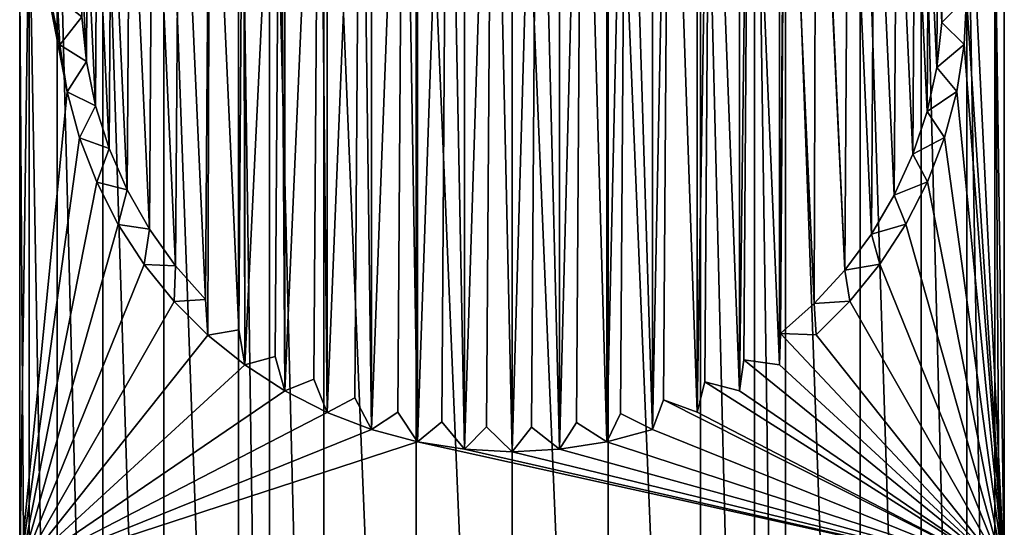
# Model space of a CAD drawing. Header units: millimetres. Extents: x 2.2 to 39.1, y 0.4 to 77.
# Tile 7 of 9: x 6.6 to 34.6, y 47.7 to 62.2. Entities that reach past the tile are written whole.
import ezdxf

# ---------------------------------------------------------------- set-up
doc = ezdxf.new("R2010")
doc.units = ezdxf.units.MM
doc.header["$LTSCALE"] = 25.4
doc.layers.get('0').update_dxf_attribs({"true_color": 0xff5454})

# ---------------------------------------------------------------- blocks, each defined once
blk = doc.blocks.new('CAMELEON-CANOPY-G-8361-8360.STL#2')
at = {"color": 18, "true_color": 0x000000}
mesh = blk.add_polyface(dxfattribs=at)
corners = [(8.417, 62.265, 71.164), (7.787, 61.467, 71.164), (7.716, 62.818, 71.164), (8.542, 60.99, 71.164), (7.999, 60.13, 71.164), (8.8, 59.735, 71.164), (8.35, 58.823, 71.164), (9.188, 58.514, 71.164), (8.835, 57.56, 71.164), (9.701, 57.34, 71.164), (9.45, 56.354, 71.164), (7.712, 68.356, 71.164), (7.787, 64.17, 71.164), (7.998, 65.506, 71.164), (9.006, 70.774, 71.164), (8.348, 66.814, 71.164), (8.832, 68.077, 71.164), (9.447, 69.283, 71.164), (9.777, 68.454, 71.164), (10.334, 56.226, 71.164), (10.188, 55.219, 71.164), (11.08, 55.184, 71.164), (11.04, 54.168, 71.164), (10.747, 72.894, 71.164), (10.183, 70.419, 71.164), (11.186, 70.591, 71.164), (11.035, 71.471, 71.164), (30.257, 54.173, 71.164), (29.3, 53.216, 71.164), (29.242, 54.107, 71.164), (12.869, 74.632, 71.164), (11.991, 72.428, 71.164), (13.008, 72.388, 71.164), (13.043, 73.28, 71.164), (15.29, 75.923, 71.164), (14.178, 74.017, 71.164), (14.049, 73.134, 71.164), (15.163, 73.767, 71.164), (15.383, 74.632, 71.164), (17.916, 76.716, 71.164), (16.647, 75.118, 71.164), (16.338, 74.28, 71.164), (17.559, 74.667, 71.164), (17.954, 75.468, 71.164), (20.646, 76.981, 71.164), (19.291, 75.68, 71.164), (18.814, 74.925, 71.164), (20.089, 75.05, 71.164), (20.642, 75.751, 71.164), (21.37, 75.042, 71.164), (21.994, 75.681, 71.164), (23.376, 76.716, 71.164), (22.644, 74.899, 71.164), (23.33, 75.47, 71.164), (23.895, 74.624, 71.164), (24.638, 75.12, 71.164), (26.002, 75.923, 71.164), (25.111, 74.22, 71.164), (25.901, 74.635, 71.164), (26.278, 73.69, 71.164), (28.422, 74.632, 71.164), (27.107, 74.021, 71.164), (27.383, 73.042, 71.164), (28.243, 73.284, 71.164), (28.415, 72.282, 71.164), (29.295, 72.433, 71.164), (30.544, 72.894, 71.164), (29.361, 71.418, 71.164), (30.252, 71.476, 71.164), (31.108, 55.225, 71.164), (30.106, 55.053, 71.164), (31.845, 56.36, 71.164), (30.866, 56.084, 71.164), (31.104, 70.425, 71.164), (30.212, 70.46, 71.164), (32.285, 70.774, 71.164), (31.841, 69.29, 71.164), (32.459, 57.566, 71.164), (31.514, 57.19, 71.164), (32.944, 58.83, 71.164), (32.044, 58.357, 71.164), (33.294, 60.137, 71.164), (32.448, 59.572, 71.164), (33.505, 61.474, 71.164), (32.723, 60.824, 71.164), (33.575, 62.826, 71.164), (32.866, 62.097, 71.164), (32.456, 68.084, 71.164), (31.591, 68.304, 71.164), (33.58, 68.356, 71.164), (32.941, 66.821, 71.164), (33.292, 65.514, 71.164), (33.504, 64.177, 71.164), (6.915, 65.731, 71.164), (6.646, 46.481, 71.164), (6.646, 63.001, 71.164), (11.997, 53.211, 71.164), (13.049, 52.359, 71.164), (14.184, 51.623, 71.164), (15.39, 51.009, 71.164), (16.654, 50.524, 71.164), (17.961, 50.174, 71.164), (34.646, 46.481, 71.164), (11.931, 54.226, 71.164), (12.877, 53.362, 71.164), (13.908, 52.602, 71.164), (15.014, 51.953, 71.164), (16.18, 51.424, 71.164), (17.396, 51.02, 71.164), (19.298, 49.963, 71.164), (18.648, 50.745, 71.164), (20.649, 49.892, 71.164), (19.921, 50.602, 71.164), (22.001, 49.963, 71.164), (21.202, 50.593, 71.164), (23.338, 50.176, 71.164), (22.478, 50.718, 71.164), (24.645, 50.526, 71.164), (23.733, 50.976, 71.164), (24.954, 51.364, 71.164), (25.908, 51.012, 71.164), (26.128, 51.877, 71.164), (27.114, 51.626, 71.164), (27.242, 52.51, 71.164), (28.249, 52.364, 71.164), (28.284, 53.256, 71.164), (34.377, 65.731, 71.164), (34.646, 63.001, 71.164), (32.874, 63.378, 71.164), (32.749, 64.654, 71.164), (32.491, 65.909, 71.164), (32.104, 67.13, 71.164), (30.958, 69.418, 71.164), (12.05, 71.537, 71.164), (10.426, 69.559, 71.164), (9.248, 67.287, 71.164), (8.844, 66.071, 71.164), (8.569, 64.82, 71.164), (8.426, 63.547, 71.164)]
mesh.append_faces([[corners[k] for k in face] for face in [(16, 17, 18), (27, 28, 29), (33, 35, 36), (38, 40, 41), (43, 45, 46), (69, 27, 70), (71, 69, 72), (68, 73, 74), (77, 71, 78), (79, 77, 80), (81, 79, 82), (83, 81, 84), (85, 83, 86), (76, 87, 88), (93, 94, 95), (96, 22, 103), (97, 96, 104), (98, 97, 105), (99, 98, 106), (100, 99, 107), (101, 100, 108), (109, 101, 110), (111, 109, 112), (113, 111, 114), (115, 113, 116), (117, 115, 118), (102, 126, 127)]], dxfattribs={"vtx0": -1, "color": 18})
mesh.append_faces([[corners[k] for k in face] for face in [(23, 17, 14), (24, 23, 25), (25, 23, 26), (30, 26, 23), (31, 30, 32), (32, 30, 33), (35, 34, 37), (37, 34, 38), (40, 39, 42), (42, 39, 43), (45, 44, 47), (47, 44, 48), (48, 44, 49), (49, 44, 50), (50, 51, 52), (52, 51, 53), (53, 51, 54), (54, 51, 55), (55, 56, 57), (57, 56, 58), (58, 56, 59), (59, 60, 61), (61, 60, 62), (62, 60, 63), (63, 60, 64), (64, 60, 65), (65, 66, 67), (67, 66, 68), (94, 101, 102)]], dxfattribs={"vtx0": -1, "vtx1": -1, "color": 18})
mesh.append_faces([[corners[k] for k in face] for face in [(11, 12, 2), (12, 11, 13), (13, 14, 15), (15, 14, 16), (16, 14, 17), (17, 23, 24), (26, 30, 31), (33, 34, 35), (38, 39, 40), (43, 44, 45), (73, 68, 66), (73, 75, 76), (87, 76, 75), (87, 89, 90), (90, 89, 91), (91, 89, 92), (92, 89, 85), (94, 93, 4), (94, 4, 6), (94, 6, 8), (94, 8, 10), (94, 10, 20), (94, 20, 22), (94, 22, 96), (94, 96, 97), (94, 97, 98), (94, 98, 99), (94, 99, 100), (94, 100, 101), (4, 93, 1), (1, 93, 2), (102, 101, 109), (102, 109, 111), (102, 111, 113), (102, 113, 115), (102, 115, 117), (102, 28, 27), (102, 27, 69), (102, 69, 71), (102, 71, 77), (102, 77, 79), (102, 79, 81), (102, 81, 83), (102, 83, 85), (102, 85, 89)]], dxfattribs={"vtx0": -1, "vtx1": -1, "vtx2": -1, "color": 18})
mesh.append_faces([[corners[k] for k in face] for face in [(13, 11, 14), (33, 30, 34), (38, 34, 39), (43, 39, 44), (50, 44, 51), (55, 51, 56), (59, 56, 60), (65, 60, 66), (73, 66, 75), (87, 75, 89), (2, 93, 11), (102, 117, 119), (102, 119, 120), (102, 120, 121), (102, 121, 122), (102, 122, 123), (102, 123, 124), (102, 124, 125), (102, 125, 28), (102, 89, 126)]], dxfattribs={"vtx0": -1, "vtx2": -1, "color": 18})
mesh.append_faces([[corners[k] for k in face] for face in [(0, 1, 2), (3, 4, 1), (5, 6, 4), (7, 8, 6), (9, 10, 8), (19, 20, 10), (21, 22, 20), (133, 26, 31), (134, 17, 24), (135, 15, 16), (136, 13, 15), (137, 12, 13), (138, 2, 12)]], dxfattribs={"vtx1": -1, "color": 18})
mesh.append_faces([[corners[k] for k in face] for face in [(85, 128, 92), (92, 129, 91), (91, 130, 90), (90, 131, 87), (76, 132, 73)]], dxfattribs={"vtx2": -1, "color": 18})
mesh = blk.add_polyface(dxfattribs=at)
corners = [(15.29, 13.039, 104.777), (13.746, 75.171, 104.777), (13.746, 13.79, 104.777), (15.29, 75.923, 104.777), (17.916, 12.246, 104.777), (17.916, 76.716, 104.777), (20.646, 11.981, 104.777), (20.646, 76.981, 104.777), (23.376, 12.246, 104.777), (23.376, 76.716, 104.777), (26.002, 13.039, 104.777), (26.002, 75.923, 104.777), (27.546, 13.79, 104.777), (27.546, 75.171, 104.777)]
mesh.append_faces([[corners[k] for k in face] for face in [(0, 1, 2), (11, 12, 13)]], dxfattribs={"vtx0": -1, "color": 18})
mesh.append_faces([[corners[k] for k in face] for face in [(1, 0, 3), (3, 4, 5), (5, 6, 7), (7, 8, 9), (9, 10, 11)]], dxfattribs={"vtx0": -1, "vtx1": -1, "color": 18})
mesh.append_faces([[corners[k] for k in face] for face in [(3, 0, 4), (5, 4, 6), (7, 6, 8), (9, 8, 10), (11, 10, 12)]], dxfattribs={"vtx0": -1, "vtx2": -1, "color": 18})
mesh = blk.add_polyface(dxfattribs=at)
corners = [(8.426, 63.547, 62.164), (8.417, 62.265, 62.164), (7.716, 62.818, 62.164), (8.569, 64.82, 62.164), (7.787, 64.17, 62.164), (8.542, 60.99, 62.164), (8.844, 66.071, 62.164), (7.998, 65.506, 62.164), (8.8, 59.735, 62.164), (9.248, 67.287, 62.164), (8.348, 66.814, 62.164), (9.188, 58.514, 62.164), (9.777, 68.454, 62.164), (8.832, 68.077, 62.164), (9.701, 57.34, 62.164), (10.426, 69.559, 62.164), (9.447, 69.283, 62.164), (10.334, 56.226, 62.164), (11.186, 70.591, 62.164), (10.183, 70.419, 62.164), (11.08, 55.184, 62.164), (29.295, 72.433, 62.164), (29.242, 54.107, 62.164), (28.415, 72.282, 62.164), (30.106, 55.053, 62.164), (30.257, 54.173, 62.164), (29.361, 71.418, 62.164), (13.008, 72.388, 62.164), (12.05, 71.537, 62.164), (11.991, 72.428, 62.164), (12.877, 53.362, 62.164), (13.049, 52.359, 62.164), (13.043, 73.28, 62.164), (14.049, 73.134, 62.164), (13.908, 52.602, 62.164), (14.184, 51.623, 62.164), (14.178, 74.017, 62.164), (15.163, 73.767, 62.164), (15.014, 51.953, 62.164), (15.39, 51.009, 62.164), (15.383, 74.632, 62.164), (16.338, 74.28, 62.164), (16.18, 51.424, 62.164), (16.654, 50.524, 62.164), (16.647, 75.118, 62.164), (17.559, 74.667, 62.164), (17.396, 51.02, 62.164), (17.961, 50.174, 62.164), (17.954, 75.468, 62.164), (18.814, 74.925, 62.164), (18.648, 50.745, 62.164), (19.298, 49.963, 62.164), (19.291, 75.68, 62.164), (20.089, 75.05, 62.164), (19.921, 50.602, 62.164), (20.649, 49.892, 62.164), (20.642, 75.751, 62.164), (21.37, 75.042, 62.164), (21.202, 50.593, 62.164), (22.001, 49.963, 62.164), (21.994, 75.681, 62.164), (22.644, 74.899, 62.164), (22.478, 50.718, 62.164), (23.338, 50.176, 62.164), (23.33, 75.47, 62.164), (23.895, 74.624, 62.164), (23.733, 50.976, 62.164), (24.645, 50.526, 62.164), (24.638, 75.12, 62.164), (25.111, 74.22, 62.164), (24.954, 51.364, 62.164), (25.908, 51.012, 62.164), (25.901, 74.635, 62.164), (26.278, 73.69, 62.164), (26.128, 51.877, 62.164), (27.114, 51.626, 62.164), (27.107, 74.021, 62.164), (27.383, 73.042, 62.164), (27.242, 52.51, 62.164), (28.249, 52.364, 62.164), (28.243, 73.284, 62.164), (28.284, 53.256, 62.164), (29.3, 53.216, 62.164), (11.035, 71.471, 62.164), (11.931, 54.226, 62.164), (11.997, 53.211, 62.164), (11.04, 54.168, 62.164), (10.188, 55.219, 62.164), (9.45, 56.354, 62.164), (8.835, 57.56, 62.164), (8.35, 58.823, 62.164), (7.999, 60.13, 62.164), (7.787, 61.467, 62.164), (30.212, 70.46, 62.164), (30.252, 71.476, 62.164), (30.958, 69.418, 62.164), (30.866, 56.084, 62.164), (31.104, 70.425, 62.164), (31.591, 68.304, 62.164), (31.514, 57.19, 62.164), (31.841, 69.29, 62.164), (32.104, 67.13, 62.164), (32.044, 58.357, 62.164), (32.456, 68.084, 62.164), (32.491, 65.909, 62.164), (32.448, 59.572, 62.164), (32.941, 66.821, 62.164), (32.749, 64.654, 62.164), (32.723, 60.824, 62.164), (33.292, 65.514, 62.164), (32.874, 63.378, 62.164), (32.866, 62.097, 62.164), (33.504, 64.177, 62.164), (33.575, 62.826, 62.164), (33.505, 61.474, 62.164), (33.294, 60.137, 62.164), (32.944, 58.83, 62.164), (32.459, 57.566, 62.164), (31.845, 56.36, 62.164), (31.108, 55.225, 62.164)]
mesh.append_faces([[corners[k] for k in face] for face in [(0, 1, 2), (3, 0, 4), (6, 3, 7), (9, 6, 10), (12, 9, 13), (15, 12, 16), (18, 15, 19), (22, 24, 25), (27, 28, 29), (81, 22, 82), (28, 18, 83), (20, 84, 86), (17, 20, 87), (14, 17, 88), (11, 14, 89), (8, 11, 90), (5, 8, 91), (1, 5, 92), (93, 26, 94), (95, 93, 97), (98, 95, 100), (101, 98, 103), (104, 101, 106), (107, 104, 109), (110, 107, 112), (108, 111, 114), (105, 108, 115), (102, 105, 116), (99, 102, 117), (96, 99, 118), (24, 96, 119)]], dxfattribs={"vtx0": -1, "color": 18})
mesh.append_faces([[corners[k] for k in face] for face in [(21, 22, 23), (30, 27, 31), (31, 33, 34), (34, 33, 35), (35, 37, 38), (38, 37, 39), (39, 41, 42), (42, 41, 43), (43, 45, 46), (46, 45, 47), (47, 49, 50), (50, 49, 51), (51, 53, 54), (54, 53, 55), (55, 57, 58), (58, 57, 59), (59, 61, 62), (62, 61, 63), (63, 65, 66), (66, 65, 67), (67, 69, 70), (70, 69, 71), (71, 73, 74), (74, 73, 75), (75, 77, 78), (78, 77, 79), (79, 23, 81), (84, 28, 85), (85, 28, 30)]], dxfattribs={"vtx0": -1, "vtx1": -1, "color": 18})
mesh.append_faces([[corners[k] for k in face] for face in [(0, 3, 5), (3, 6, 8), (6, 9, 11), (9, 12, 14), (12, 15, 17), (15, 18, 20), (22, 21, 24), (28, 27, 30), (81, 23, 22), (18, 28, 84), (84, 20, 18), (20, 17, 15), (17, 14, 12), (14, 11, 9), (11, 8, 6), (8, 5, 3), (5, 1, 0), (26, 93, 24), (93, 95, 96), (95, 98, 99), (98, 101, 102), (101, 104, 105), (104, 107, 108), (107, 110, 111), (111, 108, 107), (108, 105, 104), (105, 102, 101), (102, 99, 98), (99, 96, 95), (96, 24, 93)]], dxfattribs={"vtx0": -1, "vtx1": -1, "vtx2": -1, "color": 18})
mesh.append_faces([[corners[k] for k in face] for face in [(24, 21, 26), (31, 27, 32), (31, 32, 33), (35, 33, 36), (35, 36, 37), (39, 37, 40), (39, 40, 41), (43, 41, 44), (43, 44, 45), (47, 45, 48), (47, 48, 49), (51, 49, 52), (51, 52, 53), (55, 53, 56), (55, 56, 57), (59, 57, 60), (59, 60, 61), (63, 61, 64), (63, 64, 65), (67, 65, 68), (67, 68, 69), (71, 69, 72), (71, 72, 73), (75, 73, 76), (75, 76, 77), (79, 77, 80), (79, 80, 23)]], dxfattribs={"vtx0": -1, "vtx2": -1, "color": 18})
mesh.append_faces([[corners[k] for k in face] for face in [(113, 111, 110)]], dxfattribs={"vtx1": -1, "color": 18})
mesh = blk.add_polyface(dxfattribs=at)
corners = [(6.915, 23.23, 94.327), (6.646, 63.001, 94.327), (6.646, 25.96, 94.327), (6.915, 65.731, 94.327), (7.712, 20.605, 94.327), (7.712, 68.356, 94.327), (9.006, 18.187, 94.327), (9.006, 70.774, 94.327), (10.747, 16.068, 94.327), (10.747, 72.894, 94.327), (12.869, 14.329, 94.327), (12.869, 74.632, 94.327), (13.746, 13.79, 94.327), (13.746, 75.171, 94.327)]
mesh.append_faces([[corners[k] for k in face] for face in [(0, 1, 2), (11, 12, 13)]], dxfattribs={"vtx0": -1, "color": 18})
mesh.append_faces([[corners[k] for k in face] for face in [(1, 0, 3), (3, 4, 5), (5, 6, 7), (7, 8, 9), (9, 10, 11)]], dxfattribs={"vtx0": -1, "vtx1": -1, "color": 18})
mesh.append_faces([[corners[k] for k in face] for face in [(3, 0, 4), (5, 4, 6), (7, 6, 8), (9, 8, 10), (11, 10, 12)]], dxfattribs={"vtx0": -1, "vtx2": -1, "color": 18})
mesh = blk.add_polyface(dxfattribs=at)
corners = [(13.746, 75.171, 104.777), (13.746, 13.79, 94.327), (13.746, 13.79, 104.777), (13.746, 75.171, 94.327)]
mesh.append_faces([[corners[k] for k in face] for face in [(0, 1, 2), (1, 0, 3)]], dxfattribs={"vtx0": -1, "color": 18})
mesh = blk.add_polyface(dxfattribs=at)
corners = [(28.422, 14.329, 94.327), (27.546, 75.171, 94.327), (27.546, 13.79, 94.327), (28.422, 74.632, 94.327), (30.544, 16.068, 94.327), (30.544, 72.894, 94.327), (32.285, 18.187, 94.327), (32.285, 70.774, 94.327), (33.58, 20.605, 94.327), (33.58, 68.356, 94.327), (34.377, 23.23, 94.327), (34.377, 65.731, 94.327), (34.646, 25.96, 94.327), (34.646, 63.001, 94.327)]
mesh.append_faces([[corners[k] for k in face] for face in [(0, 1, 2), (11, 12, 13)]], dxfattribs={"vtx0": -1, "color": 18})
mesh.append_faces([[corners[k] for k in face] for face in [(1, 0, 3), (3, 4, 5), (5, 6, 7), (7, 8, 9), (9, 10, 11)]], dxfattribs={"vtx0": -1, "vtx1": -1, "color": 18})
mesh.append_faces([[corners[k] for k in face] for face in [(3, 0, 4), (5, 4, 6), (7, 6, 8), (9, 8, 10), (11, 10, 12)]], dxfattribs={"vtx0": -1, "vtx2": -1, "color": 18})
mesh = blk.add_polyface(dxfattribs=at)
corners = [(27.546, 75.171, 94.327), (27.546, 13.79, 104.777), (27.546, 13.79, 94.327), (27.546, 75.171, 104.777)]
mesh.append_faces([[corners[k] for k in face] for face in [(0, 1, 2), (1, 0, 3)]], dxfattribs={"vtx0": -1, "color": 18})
mesh = blk.add_polyface(dxfattribs=at)
corners = [(6.646, 63.001, 94.327), (6.646, 25.96, 92.399), (6.646, 25.96, 94.327), (6.646, 30.981, 92.399), (6.646, 30.981, 87.827), (6.646, 46.481, 71.164), (6.646, 44.981, 66.077), (6.646, 63.001, 71.164), (6.646, 25.96, 66.077), (6.646, 25.96, 87.827)]
mesh.append_faces([[corners[k] for k in face] for face in [(0, 1, 2), (5, 0, 7), (4, 8, 9)]], dxfattribs={"vtx0": -1, "color": 18})
mesh.append_faces([[corners[k] for k in face] for face in [(1, 0, 3), (3, 0, 4), (8, 4, 6)]], dxfattribs={"vtx0": -1, "vtx1": -1, "color": 18})
mesh.append_faces([[corners[k] for k in face] for face in [(4, 0, 5)]], dxfattribs={"vtx0": -1, "vtx1": -1, "vtx2": -1, "color": 18})
mesh.append_faces([[corners[k] for k in face] for face in [(4, 5, 6)]], dxfattribs={"vtx0": -1, "vtx2": -1, "color": 18})
mesh = blk.add_polyface(dxfattribs=at)
corners = [(34.646, 44.981, 66.077), (34.646, 25.96, 87.827), (34.646, 25.96, 66.077), (34.646, 30.981, 87.827), (34.646, 30.981, 92.399), (34.646, 25.96, 94.327), (34.646, 25.96, 92.399), (34.646, 63.001, 94.327), (34.646, 46.481, 71.164), (34.646, 63.001, 71.164)]
mesh.append_faces([[corners[k] for k in face] for face in [(0, 1, 2), (4, 5, 6), (7, 8, 9)]], dxfattribs={"vtx0": -1, "color": 18})
mesh.append_faces([[corners[k] for k in face] for face in [(1, 0, 3), (3, 0, 4), (5, 4, 7), (8, 4, 0)]], dxfattribs={"vtx0": -1, "vtx1": -1, "color": 18})
mesh.append_faces([[corners[k] for k in face] for face in [(7, 4, 8)]], dxfattribs={"vtx0": -1, "vtx1": -1, "vtx2": -1, "color": 18})
mesh = blk.add_polyface(dxfattribs=at)
corners = [(33.575, 62.826, 62.164), (32.866, 62.097, 71.164), (32.866, 62.097, 62.164), (33.575, 62.826, 71.164)]
mesh.append_faces([[corners[k] for k in face] for face in [(0, 1, 2), (1, 0, 3)]], dxfattribs={"vtx0": -1, "color": 18})
mesh = blk.add_polyface(dxfattribs=at)
corners = [(8.417, 62.265, 71.164), (7.787, 61.467, 62.164), (7.787, 61.467, 71.164), (8.417, 62.265, 62.164)]
mesh.append_faces([[corners[k] for k in face] for face in [(0, 1, 2), (1, 0, 3)]], dxfattribs={"vtx0": -1, "color": 18})
mesh = blk.add_polyface(dxfattribs=at)
corners = [(32.866, 62.097, 71.164), (33.505, 61.474, 62.164), (32.866, 62.097, 62.164), (33.505, 61.474, 71.164)]
mesh.append_faces([[corners[k] for k in face] for face in [(0, 1, 2), (1, 0, 3)]], dxfattribs={"vtx0": -1, "color": 18})
mesh = blk.add_polyface(dxfattribs=at)
corners = [(8.542, 60.99, 71.164), (7.787, 61.467, 62.164), (8.542, 60.99, 62.164), (7.787, 61.467, 71.164)]
mesh.append_faces([[corners[k] for k in face] for face in [(0, 1, 2), (1, 0, 3)]], dxfattribs={"vtx0": -1, "color": 18})
mesh = blk.add_polyface(dxfattribs=at)
corners = [(33.505, 61.474, 71.164), (32.723, 60.824, 62.164), (33.505, 61.474, 62.164), (32.723, 60.824, 71.164)]
mesh.append_faces([[corners[k] for k in face] for face in [(0, 1, 2), (1, 0, 3)]], dxfattribs={"vtx0": -1, "color": 18})
mesh = blk.add_polyface(dxfattribs=at)
corners = [(8.542, 60.99, 71.164), (7.999, 60.13, 62.164), (7.999, 60.13, 71.164), (8.542, 60.99, 62.164)]
mesh.append_faces([[corners[k] for k in face] for face in [(0, 1, 2), (1, 0, 3)]], dxfattribs={"vtx0": -1, "color": 18})
mesh = blk.add_polyface(dxfattribs=at)
corners = [(32.723, 60.824, 62.164), (33.294, 60.137, 71.164), (33.294, 60.137, 62.164), (32.723, 60.824, 71.164)]
mesh.append_faces([[corners[k] for k in face] for face in [(0, 1, 2), (1, 0, 3)]], dxfattribs={"vtx0": -1, "color": 18})
mesh = blk.add_polyface(dxfattribs=at)
corners = [(8.8, 59.735, 71.164), (7.999, 60.13, 62.164), (8.8, 59.735, 62.164), (7.999, 60.13, 71.164)]
mesh.append_faces([[corners[k] for k in face] for face in [(0, 1, 2), (1, 0, 3)]], dxfattribs={"vtx0": -1, "color": 18})
mesh = blk.add_polyface(dxfattribs=at)
corners = [(33.294, 60.137, 71.164), (32.448, 59.572, 62.164), (33.294, 60.137, 62.164), (32.448, 59.572, 71.164)]
mesh.append_faces([[corners[k] for k in face] for face in [(0, 1, 2), (1, 0, 3)]], dxfattribs={"vtx0": -1, "color": 18})
mesh = blk.add_polyface(dxfattribs=at)
corners = [(8.8, 59.735, 71.164), (8.35, 58.823, 62.164), (8.35, 58.823, 71.164), (8.8, 59.735, 62.164)]
mesh.append_faces([[corners[k] for k in face] for face in [(0, 1, 2), (1, 0, 3)]], dxfattribs={"vtx0": -1, "color": 18})
mesh = blk.add_polyface(dxfattribs=at)
corners = [(32.448, 59.572, 62.164), (32.944, 58.83, 71.164), (32.944, 58.83, 62.164), (32.448, 59.572, 71.164)]
mesh.append_faces([[corners[k] for k in face] for face in [(0, 1, 2), (1, 0, 3)]], dxfattribs={"vtx0": -1, "color": 18})
mesh = blk.add_polyface(dxfattribs=at)
corners = [(9.188, 58.514, 71.164), (8.35, 58.823, 62.164), (9.188, 58.514, 62.164), (8.35, 58.823, 71.164)]
mesh.append_faces([[corners[k] for k in face] for face in [(0, 1, 2), (1, 0, 3)]], dxfattribs={"vtx0": -1, "color": 18})
mesh = blk.add_polyface(dxfattribs=at)
corners = [(32.944, 58.83, 71.164), (32.044, 58.357, 62.164), (32.944, 58.83, 62.164), (32.044, 58.357, 71.164)]
mesh.append_faces([[corners[k] for k in face] for face in [(0, 1, 2), (1, 0, 3)]], dxfattribs={"vtx0": -1, "color": 18})
mesh = blk.add_polyface(dxfattribs=at)
corners = [(9.188, 58.514, 71.164), (8.835, 57.56, 62.164), (8.835, 57.56, 71.164), (9.188, 58.514, 62.164)]
mesh.append_faces([[corners[k] for k in face] for face in [(0, 1, 2), (1, 0, 3)]], dxfattribs={"vtx0": -1, "color": 18})
mesh = blk.add_polyface(dxfattribs=at)
corners = [(32.044, 58.357, 62.164), (32.459, 57.566, 71.164), (32.459, 57.566, 62.164), (32.044, 58.357, 71.164)]
mesh.append_faces([[corners[k] for k in face] for face in [(0, 1, 2), (1, 0, 3)]], dxfattribs={"vtx0": -1, "color": 18})
mesh = blk.add_polyface(dxfattribs=at)
corners = [(9.701, 57.34, 71.164), (8.835, 57.56, 62.164), (9.701, 57.34, 62.164), (8.835, 57.56, 71.164)]
mesh.append_faces([[corners[k] for k in face] for face in [(0, 1, 2), (1, 0, 3)]], dxfattribs={"vtx0": -1, "color": 18})
mesh = blk.add_polyface(dxfattribs=at)
corners = [(32.459, 57.566, 71.164), (31.514, 57.19, 62.164), (32.459, 57.566, 62.164), (31.514, 57.19, 71.164)]
mesh.append_faces([[corners[k] for k in face] for face in [(0, 1, 2), (1, 0, 3)]], dxfattribs={"vtx0": -1, "color": 18})
mesh = blk.add_polyface(dxfattribs=at)
corners = [(9.701, 57.34, 71.164), (9.45, 56.354, 62.164), (9.45, 56.354, 71.164), (9.701, 57.34, 62.164)]
mesh.append_faces([[corners[k] for k in face] for face in [(0, 1, 2), (1, 0, 3)]], dxfattribs={"vtx0": -1, "color": 18})
mesh = blk.add_polyface(dxfattribs=at)
corners = [(31.514, 57.19, 62.164), (31.845, 56.36, 71.164), (31.845, 56.36, 62.164), (31.514, 57.19, 71.164)]
mesh.append_faces([[corners[k] for k in face] for face in [(0, 1, 2), (1, 0, 3)]], dxfattribs={"vtx0": -1, "color": 18})
mesh = blk.add_polyface(dxfattribs=at)
corners = [(10.334, 56.226, 71.164), (9.45, 56.354, 62.164), (10.334, 56.226, 62.164), (9.45, 56.354, 71.164)]
mesh.append_faces([[corners[k] for k in face] for face in [(0, 1, 2), (1, 0, 3)]], dxfattribs={"vtx0": -1, "color": 18})
mesh = blk.add_polyface(dxfattribs=at)
corners = [(31.845, 56.36, 71.164), (30.866, 56.084, 62.164), (31.845, 56.36, 62.164), (30.866, 56.084, 71.164)]
mesh.append_faces([[corners[k] for k in face] for face in [(0, 1, 2), (1, 0, 3)]], dxfattribs={"vtx0": -1, "color": 18})
mesh = blk.add_polyface(dxfattribs=at)
corners = [(10.334, 56.226, 71.164), (10.188, 55.219, 62.164), (10.188, 55.219, 71.164), (10.334, 56.226, 62.164)]
mesh.append_faces([[corners[k] for k in face] for face in [(0, 1, 2), (1, 0, 3)]], dxfattribs={"vtx0": -1, "color": 18})
mesh = blk.add_polyface(dxfattribs=at)
corners = [(30.866, 56.084, 62.164), (31.108, 55.225, 71.164), (31.108, 55.225, 62.164), (30.866, 56.084, 71.164)]
mesh.append_faces([[corners[k] for k in face] for face in [(0, 1, 2), (1, 0, 3)]], dxfattribs={"vtx0": -1, "color": 18})
mesh = blk.add_polyface(dxfattribs=at)
corners = [(11.08, 55.184, 71.164), (10.188, 55.219, 62.164), (11.08, 55.184, 62.164), (10.188, 55.219, 71.164)]
mesh.append_faces([[corners[k] for k in face] for face in [(0, 1, 2), (1, 0, 3)]], dxfattribs={"vtx0": -1, "color": 18})
mesh = blk.add_polyface(dxfattribs=at)
corners = [(11.08, 55.184, 71.164), (11.04, 54.168, 62.164), (11.04, 54.168, 71.164), (11.08, 55.184, 62.164)]
mesh.append_faces([[corners[k] for k in face] for face in [(0, 1, 2), (1, 0, 3)]], dxfattribs={"vtx0": -1, "color": 18})
mesh = blk.add_polyface(dxfattribs=at)
corners = [(31.108, 55.225, 71.164), (30.106, 55.053, 62.164), (31.108, 55.225, 62.164), (30.106, 55.053, 71.164)]
mesh.append_faces([[corners[k] for k in face] for face in [(0, 1, 2), (1, 0, 3)]], dxfattribs={"vtx0": -1, "color": 18})
mesh = blk.add_polyface(dxfattribs=at)
corners = [(30.106, 55.053, 62.164), (30.257, 54.173, 71.164), (30.257, 54.173, 62.164), (30.106, 55.053, 71.164)]
mesh.append_faces([[corners[k] for k in face] for face in [(0, 1, 2), (1, 0, 3)]], dxfattribs={"vtx0": -1, "color": 18})
mesh = blk.add_polyface(dxfattribs=at)
corners = [(11.931, 54.226, 71.164), (11.04, 54.168, 62.164), (11.931, 54.226, 62.164), (11.04, 54.168, 71.164)]
mesh.append_faces([[corners[k] for k in face] for face in [(0, 1, 2), (1, 0, 3)]], dxfattribs={"vtx0": -1, "color": 18})
mesh = blk.add_polyface(dxfattribs=at)
corners = [(11.931, 54.226, 71.164), (11.997, 53.211, 62.164), (11.997, 53.211, 71.164), (11.931, 54.226, 62.164)]
mesh.append_faces([[corners[k] for k in face] for face in [(0, 1, 2), (1, 0, 3)]], dxfattribs={"vtx0": -1, "color": 18})
mesh = blk.add_polyface(dxfattribs=at)
corners = [(30.257, 54.173, 71.164), (29.242, 54.107, 62.164), (30.257, 54.173, 62.164), (29.242, 54.107, 71.164)]
mesh.append_faces([[corners[k] for k in face] for face in [(0, 1, 2), (1, 0, 3)]], dxfattribs={"vtx0": -1, "color": 18})
mesh = blk.add_polyface(dxfattribs=at)
corners = [(29.242, 54.107, 62.164), (29.3, 53.216, 71.164), (29.3, 53.216, 62.164), (29.242, 54.107, 71.164)]
mesh.append_faces([[corners[k] for k in face] for face in [(0, 1, 2), (1, 0, 3)]], dxfattribs={"vtx0": -1, "color": 18})
mesh = blk.add_polyface(dxfattribs=at)
corners = [(12.877, 53.362, 71.164), (11.997, 53.211, 62.164), (12.877, 53.362, 62.164), (11.997, 53.211, 71.164)]
mesh.append_faces([[corners[k] for k in face] for face in [(0, 1, 2), (1, 0, 3)]], dxfattribs={"vtx0": -1, "color": 18})
mesh = blk.add_polyface(dxfattribs=at)
corners = [(12.877, 53.362, 71.164), (13.049, 52.359, 62.164), (13.049, 52.359, 71.164), (12.877, 53.362, 62.164)]
mesh.append_faces([[corners[k] for k in face] for face in [(0, 1, 2), (1, 0, 3)]], dxfattribs={"vtx0": -1, "color": 18})
mesh = blk.add_polyface(dxfattribs=at)
corners = [(28.284, 53.256, 62.164), (28.249, 52.364, 71.164), (28.249, 52.364, 62.164), (28.284, 53.256, 71.164)]
mesh.append_faces([[corners[k] for k in face] for face in [(0, 1, 2), (1, 0, 3)]], dxfattribs={"vtx0": -1, "color": 18})
mesh = blk.add_polyface(dxfattribs=at)
corners = [(29.3, 53.216, 71.164), (28.284, 53.256, 62.164), (29.3, 53.216, 62.164), (28.284, 53.256, 71.164)]
mesh.append_faces([[corners[k] for k in face] for face in [(0, 1, 2), (1, 0, 3)]], dxfattribs={"vtx0": -1, "color": 18})
mesh = blk.add_polyface(dxfattribs=at)
corners = [(13.908, 52.602, 71.164), (13.049, 52.359, 62.164), (13.908, 52.602, 62.164), (13.049, 52.359, 71.164)]
mesh.append_faces([[corners[k] for k in face] for face in [(0, 1, 2), (1, 0, 3)]], dxfattribs={"vtx0": -1, "color": 18})
mesh = blk.add_polyface(dxfattribs=at)
corners = [(13.908, 52.602, 71.164), (14.184, 51.623, 62.164), (14.184, 51.623, 71.164), (13.908, 52.602, 62.164)]
mesh.append_faces([[corners[k] for k in face] for face in [(0, 1, 2), (1, 0, 3)]], dxfattribs={"vtx0": -1, "color": 18})
mesh = blk.add_polyface(dxfattribs=at)
corners = [(27.242, 52.51, 62.164), (27.114, 51.626, 71.164), (27.114, 51.626, 62.164), (27.242, 52.51, 71.164)]
mesh.append_faces([[corners[k] for k in face] for face in [(0, 1, 2), (1, 0, 3)]], dxfattribs={"vtx0": -1, "color": 18})
mesh = blk.add_polyface(dxfattribs=at)
corners = [(28.249, 52.364, 71.164), (27.242, 52.51, 62.164), (28.249, 52.364, 62.164), (27.242, 52.51, 71.164)]
mesh.append_faces([[corners[k] for k in face] for face in [(0, 1, 2), (1, 0, 3)]], dxfattribs={"vtx0": -1, "color": 18})
mesh = blk.add_polyface(dxfattribs=at)
corners = [(15.014, 51.953, 71.164), (14.184, 51.623, 62.164), (15.014, 51.953, 62.164), (14.184, 51.623, 71.164)]
mesh.append_faces([[corners[k] for k in face] for face in [(0, 1, 2), (1, 0, 3)]], dxfattribs={"vtx0": -1, "color": 18})
mesh = blk.add_polyface(dxfattribs=at)
corners = [(15.014, 51.953, 71.164), (15.39, 51.009, 62.164), (15.39, 51.009, 71.164), (15.014, 51.953, 62.164)]
mesh.append_faces([[corners[k] for k in face] for face in [(0, 1, 2), (1, 0, 3)]], dxfattribs={"vtx0": -1, "color": 18})
mesh = blk.add_polyface(dxfattribs=at)
corners = [(26.128, 51.877, 62.164), (25.908, 51.012, 71.164), (25.908, 51.012, 62.164), (26.128, 51.877, 71.164)]
mesh.append_faces([[corners[k] for k in face] for face in [(0, 1, 2), (1, 0, 3)]], dxfattribs={"vtx0": -1, "color": 18})
mesh = blk.add_polyface(dxfattribs=at)
corners = [(27.114, 51.626, 71.164), (26.128, 51.877, 62.164), (27.114, 51.626, 62.164), (26.128, 51.877, 71.164)]
mesh.append_faces([[corners[k] for k in face] for face in [(0, 1, 2), (1, 0, 3)]], dxfattribs={"vtx0": -1, "color": 18})
mesh = blk.add_polyface(dxfattribs=at)
corners = [(16.18, 51.424, 71.164), (15.39, 51.009, 62.164), (16.18, 51.424, 62.164), (15.39, 51.009, 71.164)]
mesh.append_faces([[corners[k] for k in face] for face in [(0, 1, 2), (1, 0, 3)]], dxfattribs={"vtx0": -1, "color": 18})
mesh = blk.add_polyface(dxfattribs=at)
corners = [(16.18, 51.424, 71.164), (16.654, 50.524, 62.164), (16.654, 50.524, 71.164), (16.18, 51.424, 62.164)]
mesh.append_faces([[corners[k] for k in face] for face in [(0, 1, 2), (1, 0, 3)]], dxfattribs={"vtx0": -1, "color": 18})
mesh = blk.add_polyface(dxfattribs=at)
corners = [(24.954, 51.364, 62.164), (24.645, 50.526, 71.164), (24.645, 50.526, 62.164), (24.954, 51.364, 71.164)]
mesh.append_faces([[corners[k] for k in face] for face in [(0, 1, 2), (1, 0, 3)]], dxfattribs={"vtx0": -1, "color": 18})
mesh = blk.add_polyface(dxfattribs=at)
corners = [(25.908, 51.012, 71.164), (24.954, 51.364, 62.164), (25.908, 51.012, 62.164), (24.954, 51.364, 71.164)]
mesh.append_faces([[corners[k] for k in face] for face in [(0, 1, 2), (1, 0, 3)]], dxfattribs={"vtx0": -1, "color": 18})
mesh = blk.add_polyface(dxfattribs=at)
corners = [(17.396, 51.02, 71.164), (16.654, 50.524, 62.164), (17.396, 51.02, 62.164), (16.654, 50.524, 71.164)]
mesh.append_faces([[corners[k] for k in face] for face in [(0, 1, 2), (1, 0, 3)]], dxfattribs={"vtx0": -1, "color": 18})
mesh = blk.add_polyface(dxfattribs=at)
corners = [(17.396, 51.02, 71.164), (17.961, 50.174, 62.164), (17.961, 50.174, 71.164), (17.396, 51.02, 62.164)]
mesh.append_faces([[corners[k] for k in face] for face in [(0, 1, 2), (1, 0, 3)]], dxfattribs={"vtx0": -1, "color": 18})
mesh = blk.add_polyface(dxfattribs=at)
corners = [(23.733, 50.976, 62.164), (23.338, 50.176, 71.164), (23.338, 50.176, 62.164), (23.733, 50.976, 71.164)]
mesh.append_faces([[corners[k] for k in face] for face in [(0, 1, 2), (1, 0, 3)]], dxfattribs={"vtx0": -1, "color": 18})
mesh = blk.add_polyface(dxfattribs=at)
corners = [(24.645, 50.526, 71.164), (23.733, 50.976, 62.164), (24.645, 50.526, 62.164), (23.733, 50.976, 71.164)]
mesh.append_faces([[corners[k] for k in face] for face in [(0, 1, 2), (1, 0, 3)]], dxfattribs={"vtx0": -1, "color": 18})
mesh = blk.add_polyface(dxfattribs=at)
corners = [(18.648, 50.745, 71.164), (17.961, 50.174, 62.164), (18.648, 50.745, 62.164), (17.961, 50.174, 71.164)]
mesh.append_faces([[corners[k] for k in face] for face in [(0, 1, 2), (1, 0, 3)]], dxfattribs={"vtx0": -1, "color": 18})
mesh = blk.add_polyface(dxfattribs=at)
corners = [(18.648, 50.745, 71.164), (19.298, 49.963, 62.164), (19.298, 49.963, 71.164), (18.648, 50.745, 62.164)]
mesh.append_faces([[corners[k] for k in face] for face in [(0, 1, 2), (1, 0, 3)]], dxfattribs={"vtx0": -1, "color": 18})
mesh = blk.add_polyface(dxfattribs=at)
corners = [(22.478, 50.718, 62.164), (22.001, 49.963, 71.164), (22.001, 49.963, 62.164), (22.478, 50.718, 71.164)]
mesh.append_faces([[corners[k] for k in face] for face in [(0, 1, 2), (1, 0, 3)]], dxfattribs={"vtx0": -1, "color": 18})
mesh = blk.add_polyface(dxfattribs=at)
corners = [(23.338, 50.176, 71.164), (22.478, 50.718, 62.164), (23.338, 50.176, 62.164), (22.478, 50.718, 71.164)]
mesh.append_faces([[corners[k] for k in face] for face in [(0, 1, 2), (1, 0, 3)]], dxfattribs={"vtx0": -1, "color": 18})
mesh = blk.add_polyface(dxfattribs=at)
corners = [(19.921, 50.602, 62.164), (19.298, 49.963, 71.164), (19.298, 49.963, 62.164), (19.921, 50.602, 71.164)]
mesh.append_faces([[corners[k] for k in face] for face in [(0, 1, 2), (1, 0, 3)]], dxfattribs={"vtx0": -1, "color": 18})
mesh = blk.add_polyface(dxfattribs=at)
corners = [(20.649, 49.892, 71.164), (19.921, 50.602, 62.164), (20.649, 49.892, 62.164), (19.921, 50.602, 71.164)]
mesh.append_faces([[corners[k] for k in face] for face in [(0, 1, 2), (1, 0, 3)]], dxfattribs={"vtx0": -1, "color": 18})
mesh = blk.add_polyface(dxfattribs=at)
corners = [(21.202, 50.593, 62.164), (20.649, 49.892, 71.164), (20.649, 49.892, 62.164), (21.202, 50.593, 71.164)]
mesh.append_faces([[corners[k] for k in face] for face in [(0, 1, 2), (1, 0, 3)]], dxfattribs={"vtx0": -1, "color": 18})
mesh = blk.add_polyface(dxfattribs=at)
corners = [(22.001, 49.963, 71.164), (21.202, 50.593, 62.164), (22.001, 49.963, 62.164), (21.202, 50.593, 71.164)]
mesh.append_faces([[corners[k] for k in face] for face in [(0, 1, 2), (1, 0, 3)]], dxfattribs={"vtx0": -1, "color": 18})

msp = doc.modelspace()

# ---------------------------------------------------------------- block references
at = {"color": 0}
msp.add_blockref('CAMELEON-CANOPY-G-8361-8360.STL#2', (0, 0), dxfattribs=at)

doc.saveas('drawing.dxf')
